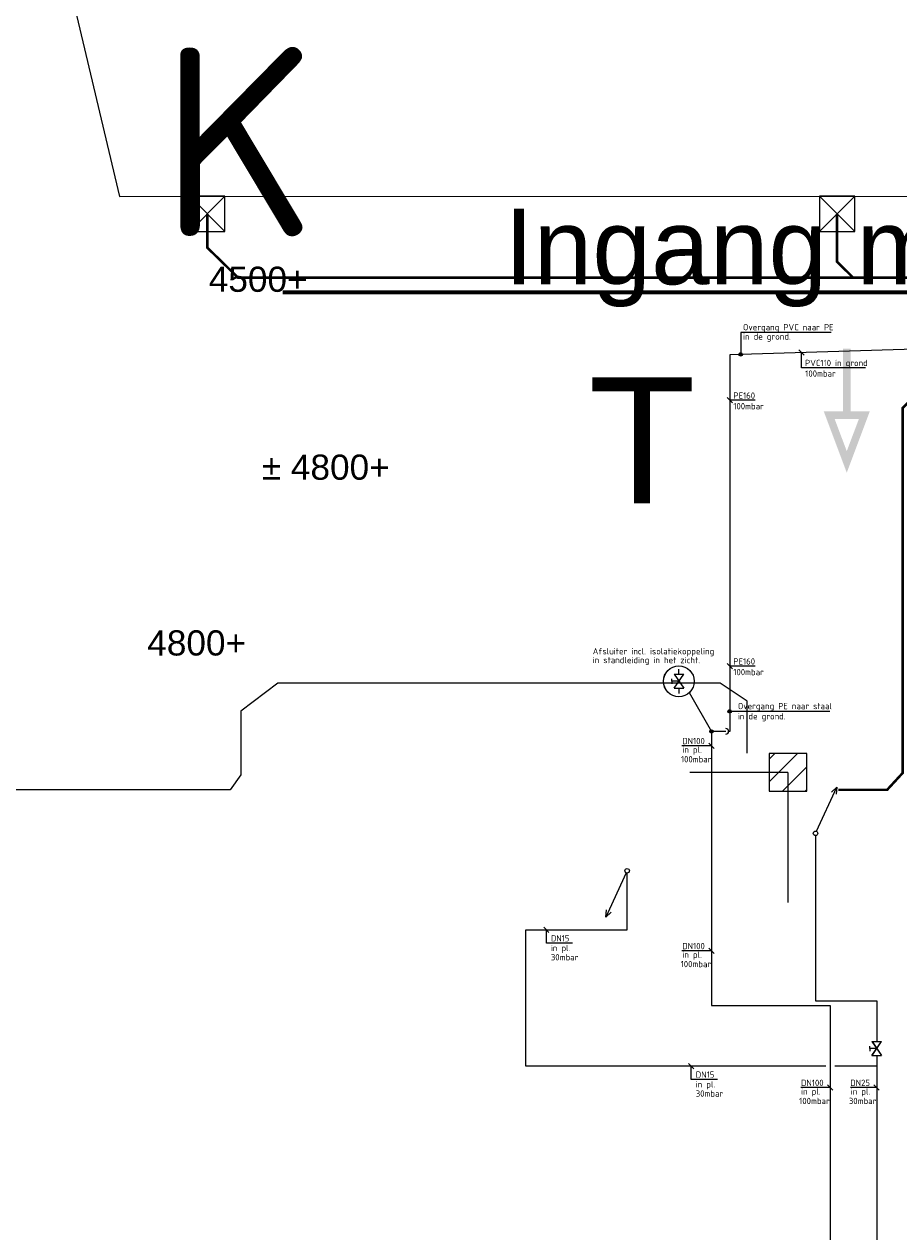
# Model space of a CAD drawing. Header units: millimetres. Extents: x 78245 to 370331, y -43659 to 214111.
# Tile 55 of 64: x 202778 to 237502, y 121984 to 169949. Entities that reach past the tile are written whole.
import ezdxf
from ezdxf.enums import TextEntityAlignment as Align
from ezdxf.lldxf.tags import DXFTag

# ---------------------------------------------------------------- set-up
doc = ezdxf.new("R2010")
doc.units = ezdxf.units.MM
doc.header["$LTSCALE"] = 100
for name, color, linetype in [('T--L9032_HEKWERK', 210, 'FENCELINE1'), ('T--L9052_1988_Hemelwater_Afvoer', 153, 'HEMELWATER_AFVOER'), ('T--L9052_1988_HWA_VERVALLEN', 9, 'HEMELWATER_AFVOER'), ('T--L9052_1988_Persriool_HPE', 200, 'PERSLEIDING'), ('T--L9052_1988_Rioolwater_Afvoer', 193, 'VUIL_WATER_AFVOER'), ('T--L9054--_GASLEIDING', 82, 'GAS_LINE'), ('T--T9021--_Bouwdelen', 7, 'Continuous'), ('T--T9034_Toegangen', 1, 'Continuous'), ('T--WL9052--_Riolering', 200, 'VUIL_WATER_AFVOER')]:
    doc.layers.add(name, color=color, linetype=linetype)
doc.styles.add('B-01', font='isocpeur.ttf')
doc.styles.add('KW1C', font='arial.ttf', dxfattribs={"height": 250})
doc.styles.add('Raymond nov 2012', font='isocpeur.ttf', dxfattribs={"height": 500})
doc.styles.get("Standard").update_dxf_attribs({"font": 'arial.ttf'})
doc.linetypes.add('FENCELINE1', pattern='A,6.35,-2.54,[133,ltypeshp.shx,S=2.54,R=0,X=-2.54,Y=0],-2.54,25.4', length=36.83)
tags = doc.linetypes.add('GAS_LINE', pattern='A,12.7,-5.08,["GAS",Standard,S=2.54,R=0,X=-2.54,Y=-1.27],-6.35', length=24.13).pattern_tags.tags
tags[6] = DXFTag(74, 10)
tags = doc.linetypes.add('HEMELWATER_AFVOER', pattern='A,12.7,-5.08,["HWA",Standard,S=2.54,R=0,X=-2.54,Y=-1.27],-7.62', length=25.4).pattern_tags.tags
tags[6] = DXFTag(74, 10)
tags = doc.linetypes.add('PERSLEIDING', pattern='A,12.7,-5.08,["HPE",Standard,S=2.54,R=0,X=-2.54,Y=-1.27],-7.62', length=25.4).pattern_tags.tags
tags[6] = DXFTag(74, 10)
tags = doc.linetypes.add('VUIL_WATER_AFVOER', pattern='A,12.7,-5.08,["VWA",Standard,S=2.54,R=0,X=-2.54,Y=-1.27],-7.62', length=25.4).pattern_tags.tags
tags[6] = DXFTag(74, 10)

# ---------------------------------------------------------------- blocks, each defined once
blk = doc.blocks.new('Gasleiding Strukton 22-01-2021')
at = {"layer": 'T--L9054--_GASLEIDING'}
h = blk.add_hatch(color=1, dxfattribs=at)
edge = h.paths.add_edge_path()
edge.add_arc((110337, 91487), 70, 0, 360)
h = blk.add_hatch(color=1, dxfattribs=at)
edge = h.paths.add_edge_path()
edge.add_arc((109902, 77309), 70, 0, 360)
h = blk.add_hatch(color=256, dxfattribs=at)
edge = h.paths.add_edge_path()
edge.add_arc((109178, 76512), 66.5, 0, 360)
for p, q in [((151442, 92732), (109902, 91474)), ((109902, 91474), (109902, 76512)), ((107691, 78780), (108074, 78780)), ((107691, 78780), (108074, 78224)), ((107691, 78224), (108074, 78780)), ((107882, 78780), (107882, 78984)), ((107609, 78502), (107609, 78605)), ((107882, 78502), (107609, 78502)), ((107609, 78502), (107609, 78400)), ((107691, 78224), (108074, 78224)), ((107882, 78224), (107882, 78020)), ((108295, 78052), (109178, 76512)), ((109746, 76512), (109178, 76512)), ((109178, 76512), (109178, 65626)), ((109902, 76512), (109858, 76512)), ((113346, 72547), (114148, 74303)), ((114148, 74303), (113946, 74105)), ((114148, 74303), (114130, 74021)), ((113309, 72375), (113309, 65814)), ((105791, 70896), (104989, 69139)), ((105828, 68634), (105828, 70888)), ((104989, 69139), (105007, 69421)), ((104989, 69139), (105191, 69337)), ((101802, 68634), (105828, 68634)), ((101802, 63216), (101802, 68634)), ((113309, 65814), (115741, 65814)), ((115741, 65814), (115741, 64190)), ((109178, 65626), (113894, 65626)), ((113894, 65626), (113894, 25733)), ((115468, 63912), (115468, 64014)), ((115741, 63912), (115468, 63912)), ((115468, 63912), (115468, 63810)), ((115550, 64190), (115933, 64190)), ((115550, 64190), (115933, 63634)), ((115550, 63634), (115933, 64190)), ((115550, 63634), (115933, 63634)), ((115741, 63634), (115741, 26385)), ((113717, 63216), (101802, 63216)), ((115741, 63216), (114070, 63216))]:
    blk.add_line(p, q, dxfattribs=at)
at = {"layer": 'T--L9054--_GASLEIDING', "color": 1}
for p, q in [((113924, 92355), (110337, 92355)), ((110337, 92355), (110337, 91487)), ((112854, 91456), (112645, 91665)), ((112749, 90958), (112749, 91560)), ((115294, 90958), (112749, 90958)), ((110006, 89558), (109797, 89767)), ((110911, 89662), (109902, 89662)), ((110006, 78999), (109797, 79208)), ((110911, 79104), (109902, 79104)), ((113877, 77309), (109902, 77309)), ((109178, 75942), (108006, 75942)), ((109283, 75838), (109073, 76047)), ((102727, 68527), (102517, 68736)), ((102622, 68108), (102622, 68632)), ((103661, 68108), (102622, 68108)), ((109178, 67799), (108006, 67799)), ((109283, 67694), (109073, 67904)), ((108478, 63111), (108269, 63320)), ((108374, 62692), (108374, 63216)), ((109412, 62692), (108374, 62692)), ((113894, 62367), (112722, 62367)), ((113998, 62262), (113789, 62471)), ((115733, 62367), (114695, 62367)), ((115838, 62262), (115629, 62471))]:
    blk.add_line(p, q, dxfattribs=at)
for centre in [(110337, 91487), (109902, 77309)]:
    blk.add_circle(centre, 70, dxfattribs=at)
at = {"layer": 'T--L9054--_GASLEIDING'}
for centre, radius in [((107882, 78502), 611), ((109178, 76512), 66.5), ((113309, 72465), 90), ((105828, 70977), 90)]:
    blk.add_circle(centre, radius, dxfattribs=at)
blk.add_arc((109746, 76512), 111, 270, 90, dxfattribs=at)
at = {"layer": 'T--L9054--_GASLEIDING', "style": 'Raymond nov 2012'}
for s, p in [('Overgang PVC naar PE', (110430, 92440)), ('in de grond.', (110430, 92070)), ('PVC110 in grond', (112892, 91021)), ('100mbar', (112899, 90599)), ('PE160', (110045, 89725)), ('100mbar', (110045, 89303)), ('Afsluiter incl. isolatiekoppeling', (104463, 79570)), ('in standleiding in het zicht.', (104463, 79221)), ('PE160', (110045, 79166)), ('100mbar', (110045, 78744)), ('Overgang PE naar staal', (110225, 77394)), ('in de grond.', (110225, 76987)), ('in pl.', (108020, 75662)), ('DN100', (108016, 76005)), ('100mbar', (107965, 75283)), ('DN15', (102801, 68170)), ('DN100', (108016, 67862)), ('30mbar', (102801, 67418)), ('in pl.', (102801, 67785)), ('in pl.', (108020, 67518)), ('100mbar', (107953, 67148)), ('DN15', (108553, 62755)), ('in pl.', (108553, 62369)), ('in pl.', (112736, 62086)), ('DN100', (112731, 62430)), ('DN25', (114688, 62430)), ('in pl.', (114709, 62086)), ('30mbar', (108553, 62002)), ('100mbar', (112659, 61710)), ('30mbar', (114632, 61710))]:
    blk.add_text(s, height=250, dxfattribs=at).set_placement(p)
blk = doc.blocks.new('9052_put_hwa')
at = {"linetype": 'Continuous'}
for p, q in [((700, 700), (-700, -700)), ((-700, 700), (700, -700))]:
    blk.add_line(p, q, dxfattribs=at)
blk.add_lwpolyline([(-700, -700), (700, -700), (700, 700), (-700, 700)], close=True, dxfattribs=at)
blk = doc.blocks.new('9052_put_persriool')
at = {"layer": 'T--L9052_1988_Persriool_HPE', "linetype": 'Continuous'}
h = blk.add_hatch(dxfattribs=at)
h.set_pattern_fill('LINE', color=256, scale=200, angle=45, style=0)
h.paths.add_polyline_path([(-750, -750), (750, -750), (750, 750), (-750, 750)])
blk.add_lwpolyline([(-750, -750), (750, -750), (750, 750), (-750, 750)], close=True, dxfattribs=at)

msp = doc.modelspace()

# ---------------------------------------------------------------- hatches: boundary and pattern name
at = {"layer": 'T--L9054--_GASLEIDING'}
h = msp.add_hatch(color=1, dxfattribs=at)
edge = h.paths.add_edge_path()
edge.add_arc((231223.581, 156835.082), 69.967, 0, 360)
h = msp.add_hatch(color=1, dxfattribs=at)
edge = h.paths.add_edge_path()
edge.add_arc((230788.271, 142656.77), 69.967, 0, 360)
h = msp.add_hatch(color=256, dxfattribs=at)
edge = h.paths.add_edge_path()
edge.add_arc((230064.482, 141860.307), 66.493, 0, 360)

# ---------------------------------------------------------------- linework, layer by layer
at = {"layer": 'T--L9032_HEKWERK'}
msp.add_lwpolyline([(196551.483, 205339.634), (206567.946, 163108.769), (287567.587, 163128.605), (287080.697, 151264.745)], dxfattribs=at)
at = {"layer": 'T--L9052_1988_Hemelwater_Afvoer', "const_width": 100}
msp.add_lwpolyline([(235050, 162411.812), (235050, 160511.812), (235690, 159881.812)], dxfattribs=at)
at = {"layer": 'T--L9052_1988_HWA_VERVALLEN', "const_width": 100}
for points in [[(210050, 162411.812), (210050, 161071.812), (211270, 159881.812), (277060, 159881.812), (279460.118, 157415.024), (279460.118, 88991.812), (276430.118, 86138.103)], [(235094.563, 139537.69), (237035.354, 139537.69), (237655.28, 140210.073), (237655.28, 154701.548), (238637.743, 155694.089), (263721.963, 155694.089), (265075.445, 154555.841), (265075.445, 118202.478), (263818.575, 117121.354), (241989.148, 117121.354), (240744.144, 115687.42), (240744.144, 97069.26), (246301.546, 91549.102), (275453.677, 91549.102), (276430.118, 90622.21), (276430.118, 13471.19), (275201.102, 11321.861)]]:
    msp.add_lwpolyline(points, dxfattribs=at)
at = {"layer": 'T--L9052_1988_Persriool_HPE', "linetype": 'Continuous', "const_width": 50}
for points in [[(229200, 140236.78), (229926.765, 140236.78), (231086.765, 140236.78), (233100, 140236.78)], [(233100, 140236.78), (233100, 137470.014), (233100, 136310.014), (233100, 135051.812)]]:
    msp.add_lwpolyline(points, dxfattribs=at)
at = {"layer": 'T--L9052_1988_Rioolwater_Afvoer'}
msp.add_lwpolyline([(231478.634, 140992.641), (231478.634, 143064.951), (230402.73, 143773.17), (212851.592, 143773.17), (211379.011, 142661.162), (211379.011, 140129.523), (210962.48, 139538.354), (193559.295, 139538.354), (189875.97, 136001.509), (173615.752, 136001.509), (172110.873, 134734.659)], dxfattribs=at)
at = {"layer": 'T--L9054--_GASLEIDING'}
for p, q in [((272328.775, 158080.128), (230788.271, 156821.897)), ((230788.271, 156821.897), (230788.271, 141860.307)), ((228494.921, 143850.111), (228494.921, 143952.402)), ((228577.109, 144128.352), (228959.959, 144128.352)), ((228577.109, 144128.352), (228959.959, 143571.869)), ((228577.109, 143571.869), (228959.959, 144128.352)), ((228768.534, 144128.352), (228768.534, 144331.943)), ((228768.534, 143850.111), (228494.921, 143850.111)), ((228494.921, 143850.111), (228494.921, 143747.82)), ((228577.109, 143571.869), (228959.959, 143571.869)), ((228768.534, 143571.869), (228768.534, 143367.701)), ((229181.334, 143400.068), (230064.482, 141860.307)), ((230632.765, 141860.307), (230064.482, 141860.307)), ((230064.482, 141860.307), (230064.482, 130973.454)), ((230788.271, 141860.307), (230743.944, 141860.307)), ((234232.789, 137894.399), (235033.956, 139650.568)), ((235033.956, 139650.568), (234832.675, 139452.691)), ((235033.956, 139650.568), (235016.447, 139368.854)), ((234195.442, 137722.552), (234195.442, 131161.935)), ((226676.924, 136243.476), (225875.757, 134487.307)), ((226714.271, 133981.463), (226714.271, 136235.36)), ((225875.757, 134487.307), (225893.266, 134769.021)), ((225875.757, 134487.307), (226077.038, 134685.184)), ((222687.983, 133981.463), (226714.271, 133981.463)), ((222687.983, 128563.492), (222687.983, 133981.463)), ((230064.482, 130973.454), (234780.058, 130973.454)), ((234195.442, 131161.935), (236627.769, 131161.935)), ((234780.058, 130973.454), (234780.058, 91080.866)), ((236627.769, 131161.935), (236627.769, 129538.231)), ((236436.344, 129538.231), (236819.194, 129538.231)), ((236436.344, 129538.231), (236819.194, 128981.749)), ((236436.344, 128981.749), (236819.194, 129538.231)), ((236354.156, 129259.99), (236354.156, 129362.281)), ((236627.769, 129259.99), (236354.156, 129259.99)), ((236354.156, 129259.99), (236354.156, 129157.699)), ((234603.27, 128563.492), (222687.983, 128563.492)), ((236627.769, 128563.492), (234956.051, 128563.492)), ((236436.344, 128981.749), (236819.194, 128981.749)), ((236627.769, 128981.749), (236627.769, 91732.831))]:
    msp.add_line(p, q, dxfattribs=at)
at = {"layer": 'T--L9054--_GASLEIDING', "color": 1}
for p, q in [((234810.489, 157702.942), (231223.097, 157702.942)), ((231223.097, 157702.942), (231223.581, 156835.082)), ((233740.08, 156803.567), (233530.938, 157012.709)), ((233635.509, 156306.001), (233635.509, 156908.138)), ((236180.514, 156306.001), (233635.509, 156306.001)), ((230892.842, 154905.764), (230683.7, 155114.906)), ((231797.005, 155010.335), (230788.271, 155010.335)), ((230892.842, 144346.911), (230683.7, 144556.053)), ((231797.005, 144451.482), (230788.271, 144451.482)), ((234763.002, 142656.77), (230788.271, 142656.77)), ((230064.482, 141290.193), (228892.829, 141290.193)), ((230169.053, 141185.622), (229959.911, 141394.764)), ((223613.038, 133874.794), (223403.895, 134083.936)), ((223508.467, 133455.511), (223508.467, 133979.365)), ((224547.235, 133455.511), (223508.467, 133455.511)), ((230064.482, 133146.911), (228892.829, 133146.911)), ((230169.053, 133042.34), (229959.911, 133251.482)), ((229364.651, 128458.921), (229155.509, 128668.063)), ((229260.08, 128039.638), (229260.08, 128563.492)), ((230298.849, 128039.638), (229260.08, 128039.638)), ((234780.058, 127714.608), (233608.406, 127714.608)), ((234884.629, 127610.037), (234675.487, 127819.179)), ((236619.847, 127714.608), (235581.079, 127714.608)), ((236724.418, 127610.037), (236515.276, 127819.179))]:
    msp.add_line(p, q, dxfattribs=at)
for centre in [(231223.581, 156835.082), (230788.271, 142656.77)]:
    msp.add_circle(centre, 69.967, dxfattribs=at)
at = {"layer": 'T--L9054--_GASLEIDING'}
for centre, radius in [((228768.534, 143850.111), 610.69), ((230064.482, 141860.307), 66.493), ((234195.442, 137812.534), 89.982), ((226714.271, 136325.341), 89.982)]:
    msp.add_circle(centre, radius, dxfattribs=at)
msp.add_arc((230632.765, 141860.307), 111.179, 270, 90, dxfattribs=at)
at = {"layer": 'T--T9034_Toegangen', "color": 1, "const_width": 300}
msp.add_lwpolyline([(235434.78, 157054.422), (235434.78, 154420.619), (234737.099, 154420.619), (235434.78, 152561.463), (236132.461, 154420.619), (235434.78, 154420.619)], dxfattribs=at)
at = {"layer": 'T--WL9052--_Riolering', "const_width": 150}
msp.add_lwpolyline([(278036.197, 156810.478), (275546.436, 159300.239), (213046.436, 159300.239)], dxfattribs=at)

# ---------------------------------------------------------------- block references
at = {"layer": 'T--L9052_1988_Hemelwater_Afvoer'}
for p in [(210050, 162411.812), (235050, 162411.812)]:
    msp.add_blockref('9052_put_hwa', p, dxfattribs=at)
at = {"layer": 'T--L9052_1988_Persriool_HPE'}
msp.add_blockref('9052_put_persriool', (233100, 140236.78), dxfattribs=at)
at = {"layer": 'T--L9054--_GASLEIDING', "linetype": 'Continuous'}
msp.add_blockref('Gasleiding Strukton 22-01-2021', (120886.416, 65347.858), dxfattribs=at)

# ---------------------------------------------------------------- texts
at = {"layer": 'T--L9052_1988_Hemelwater_Afvoer', "char_height": 1000, "attachment_point": 1}
for s, width, heights, insert in [('4500+', 4702.79918, [1054.562], (210106.18, 160318.277)), ('%%P 4800+', 6782.44255, [2341.55], (212212.107, 152854.87)), ('4800+', 4702.79918, [1054.562], (207664.95, 145874.223))]:
    msp.add_mtext_dynamic_manual_height_columns(s, width=width, gutter_width=1250, heights=heights, dxfattribs=dict(at, insert=insert))
at = {"layer": 'T--L9054--_GASLEIDING', "style": 'Raymond nov 2012'}
for s, p in [('Overgang PVC naar PE', (231315.945, 157788.259)), ('in de grond.', (231315.945, 157417.77)), ('PVC110 in grond', (233778.359, 156368.752)), ('100mbar', (233785.434, 155946.562)), ('PE160', (230931.121, 155073.086)), ('100mbar', (230931.121, 154650.896)), ('Afsluiter incl. isolatiekoppeling', (225349.223, 144918.01)), ('in standleiding in het zicht.', (225349.223, 144568.482)), ('PE160', (230931.121, 144514.232)), ('100mbar', (230931.121, 144092.043)), ('Overgang PE naar staal', (231111.842, 142742.087)), ('in de grond.', (231111.842, 142335.316)), ('DN100', (228902.109, 141352.944)), ('in pl.', (228906.897, 141009.462)), ('100mbar', (228851.095, 140630.743)), ('in pl.', (223687.377, 133132.911)), ('DN15', (223687.377, 133518.262)), ('DN100', (228902.109, 133209.662)), ('30mbar', (223687.377, 132765.747)), ('in pl.', (228906.897, 132866.179)), ('100mbar', (228839.603, 132495.44)), ('DN15', (229438.99, 128102.389)), ('30mbar', (229438.99, 127349.874)), ('in pl.', (229438.99, 127717.038)), ('in pl.', (233622.473, 127433.877)), ('DN100', (233617.686, 127777.359)), ('DN25', (235574.622, 127777.359)), ('in pl.', (235595.147, 127433.877)), ('100mbar', (233545.783, 127058.077)), ('30mbar', (235518.456, 127058.077))]:
    msp.add_text(s, height=250, dxfattribs=at).set_placement(p)
at = {"layer": 'T--T9021--_Bouwdelen', "linetype": 'Continuous', "style": 'B-01'}
msp.add_text('K', height=7500, dxfattribs=at).set_placement((208169.961, 159272.455), align=Align.BOTTOM_LEFT)
at = {"layer": 'T--T9021--_Bouwdelen', "style": 'KW1C'}
msp.add_text('T', height=5000, dxfattribs=at).set_placement((225174.099, 150922.17))
at = {"layer": 'T--T9034_Toegangen', "color": 1, "style": 'KW1C'}
msp.add_text('Ingang medewerkers + MIVA', height=3000, dxfattribs=at).set_placement((221839.717, 159616.637))

doc.saveas('drawing.dxf')
